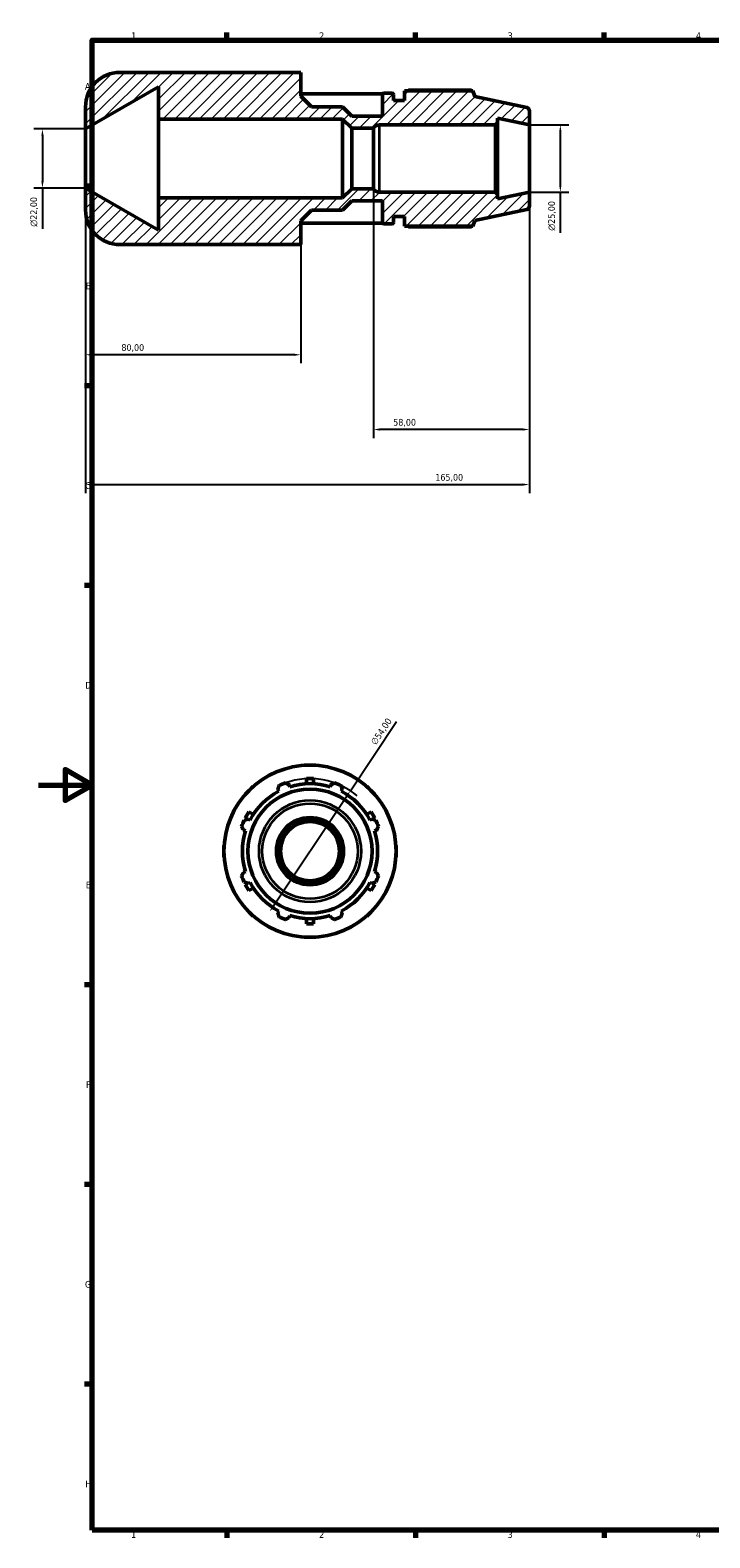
# Model space of a CAD drawing. Header units: millimetres. Extents: x -3 to 931, y 0 to 594.
# Tile 1 of 4: x -3 to 250, y 17 to 578. Entities that reach past the tile are written whole.
import ezdxf

# ---------------------------------------------------------------- set-up
doc = ezdxf.new("R2010")
doc.units = ezdxf.units.MM
for name, color, linetype, lineweight in [('Border (ISO)', 7, 'Continuous', 70), ('Dimension (ISO)', 7, 'Continuous', 25), ('Hatch (ISO)', 7, 'Continuous', 18), ('Visible (ISO)', 7, 'Continuous', 50), ('Visible Narrow (ISO)', 7, 'Continuous', 35)]:
    doc.layers.add(name, color=color, linetype=linetype, lineweight=lineweight)
doc.styles.add('Note Text (ISO)', font='tahoma.ttf')
doc.dimstyles.new('Default (ISO)', dxfattribs={"dimtxt": 2.5, "dimasz": 2.5, "dimexe": 3.175, "dimexo": 0, "dimgap": 0.762, "dimtad": 1, "dimrnd": 1e-08, "dimzin": 0, "dimtxsty": 'Note Text (ISO)', "dimcen": 0.09, "dimdle": 10, "dimclrd": 256, "dimclre": 256, "dimclrt": 232, "dimazin": 0, "dimtfac": 1.40208, "dimtmove": 0, "dimatfit": 3, "dimfxl": 1, "dimtolj": 1, "dimtzin": 0, "dimlwd": -1, "dimlwe": -1, "dimarcsym": 0})

# ---------------------------------------------------------------- blocks, each defined once
blk = doc.blocks.new('Borders Default Border')
at = {"layer": 'Border (ISO)'}
for p, q in [((70.08, 574), (70.08, 576.9)), ((140.17, 574), (140.17, 576.9)), ((210.25, 574), (210.25, 576.9)), ((20, 519.75), (17.1, 519.75)), ((20, 445.5), (17.1, 445.5)), ((20, 371.25), (17.1, 371.25)), ((20, 222.75), (17.1, 222.75)), ((20, 148.5), (17.1, 148.5)), ((20, 74.25), (17.1, 74.25)), ((70.08, 20), (70.08, 17.1)), ((140.17, 20), (140.17, 17.1)), ((210.25, 20), (210.25, 17.1))]:
    blk.add_line(p, q, dxfattribs=at)
at = {"layer": 'Border (ISO)', "flags": 128}
for points in [[(20, 20), (20, 574), (821, 574), (821, 20), (20, 20)], [(0, 297), (20, 297), (10, 302.77), (10, 291.23), (20, 297)]]:
    blk.add_lwpolyline(points, dxfattribs=at)
at = {"layer": 'Border (ISO)', "color": 232, "true_color": 0xca0064, "char_height": 2.5, "attachment_point": 7, "style": 'Note Text (ISO)'}
for s, insert in [('1', (34.48, 574.4)), ('2', (104.37, 574.4)), ('3', (174.43, 574.35)), ('4', (244.42, 574.4)), ('A', (17.29, 555.62)), ('B', (17.59, 481.37)), ('C', (17.43, 407.08)), ('D', (17.43, 332.88)), ('E', (17.64, 258.63)), ('F', (17.7, 184.38)), ('G', (17.31, 110.08)), ('H', (17.44, 35.88)), ('1', (34.48, 17.1)), ('2', (104.37, 17.1)), ('3', (174.43, 17.05)), ('4', (244.42, 17.1))]:
    blk.add_mtext(s, dxfattribs=dict(at, insert=insert))
blk = doc.blocks.new('*D7')
at = {"layer": 'Defpoints', "color": 0, "transparency": 16777216}
for p in [(182.5, 542.5), (182.5, 517.5), (194.01, 517.5)]:
    blk.add_point(p, dxfattribs=at)
at = {"layer": 'Dimension (ISO)', "transparency": 16777216}
for p, q in [((182.5, 542.5), (197.19, 542.5)), ((194.01, 540), (194.01, 520)), ((182.5, 517.5), (197.19, 517.5)), ((194.01, 517.5), (194.01, 502.37))]:
    blk.add_line(p, q, dxfattribs=at)
for points in [[(193.6, 540), (194.43, 540), (194.01, 542.5)], [(193.6, 520), (194.43, 520), (194.01, 517.5)]]:
    blk.add_solid(points, dxfattribs=at)
at = {"layer": 'Dimension (ISO)', "color": 232, "true_color": 0xca0064, "transparency": 16777216, "insert": (189.49, 503.13), "char_height": 2.5, "attachment_point": 1, "rotation": 90, "style": 'Note Text (ISO)'}
blk.add_mtext('\\A1;\\fAIGDT|b0|i0;\\H2.5000;\\ln\\fTahoma|b0|i0;\\H2.5000;25,00', dxfattribs=at)
blk = doc.blocks.new('*D8')
at = {"layer": 'Defpoints', "color": 0, "transparency": 16777216}
for p in [(17.5, 519), (97.5, 498), (17.5, 457.02)]:
    blk.add_point(p, dxfattribs=at)
at = {"layer": 'Dimension (ISO)', "transparency": 16777216}
for p, q in [((17.5, 519), (17.5, 453.84)), ((97.5, 498), (97.5, 453.84)), ((95, 457.02), (20, 457.02))]:
    blk.add_line(p, q, dxfattribs=at)
for points in [[(20, 457.43), (20, 456.6), (17.5, 457.02)], [(95, 457.43), (95, 456.6), (97.5, 457.02)]]:
    blk.add_solid(points, dxfattribs=at)
at = {"layer": 'Dimension (ISO)', "color": 232, "true_color": 0xca0064, "transparency": 16777216, "insert": (30.86, 460.96), "char_height": 2.5, "attachment_point": 1, "style": 'Note Text (ISO)'}
blk.add_mtext('\\A1;80,00', dxfattribs=at)
blk = doc.blocks.new('*D9')
at = {"layer": 'Defpoints', "color": 0, "transparency": 16777216}
for p in [(17.5, 519), (182.5, 517.5), (182.5, 408.75)]:
    blk.add_point(p, dxfattribs=at)
at = {"layer": 'Dimension (ISO)', "transparency": 16777216}
for p, q in [((17.5, 519), (17.5, 405.58)), ((182.5, 517.5), (182.5, 405.58)), ((20, 408.75), (180, 408.75))]:
    blk.add_line(p, q, dxfattribs=at)
for points in [[(20, 409.17), (20, 408.34), (17.5, 408.75)], [(180, 409.17), (180, 408.34), (182.5, 408.75)]]:
    blk.add_solid(points, dxfattribs=at)
at = {"layer": 'Dimension (ISO)', "color": 232, "true_color": 0xca0064, "transparency": 16777216, "insert": (147.55, 412.69), "char_height": 2.5, "attachment_point": 1, "style": 'Note Text (ISO)'}
blk.add_mtext('\\A1;165,00', dxfattribs=at)
blk = doc.blocks.new('*D10')
at = {"layer": 'Defpoints', "color": 0, "transparency": 16777216}
for p in [(124.5, 518.75), (182.5, 517.5), (124.5, 429.22)]:
    blk.add_point(p, dxfattribs=at)
at = {"layer": 'Dimension (ISO)', "transparency": 16777216}
for p, q in [((124.5, 518.75), (124.5, 426.05)), ((182.5, 517.5), (182.5, 426.05)), ((180, 429.22), (127, 429.22))]:
    blk.add_line(p, q, dxfattribs=at)
for points in [[(127, 429.64), (127, 428.81), (124.5, 429.22)], [(180, 429.64), (180, 428.81), (182.5, 429.22)]]:
    blk.add_solid(points, dxfattribs=at)
at = {"layer": 'Dimension (ISO)', "color": 232, "true_color": 0xca0064, "transparency": 16777216, "insert": (131.9, 433.16), "char_height": 2.5, "attachment_point": 1, "style": 'Note Text (ISO)'}
blk.add_mtext('\\A1;58,00', dxfattribs=at)
blk = doc.blocks.new('*D11')
at = {"layer": 'Defpoints', "color": 0, "transparency": 16777216}
for p in [(115.95, 294.88), (85.96, 249.97)]:
    blk.add_point(p, dxfattribs=at)
at = {"layer": 'Dimension (ISO)', "transparency": 16777216}
for p, q in [((115.95, 294.88), (133.16, 320.64)), ((87.35, 252.05), (114.57, 292.8))]:
    blk.add_line(p, q, dxfattribs=at)
blk.add_arc((100.96, 272.43), 27, 49.524, 109.792, dxfattribs=at)
for points in [[(114.22, 293.03), (114.91, 292.57), (115.95, 294.88)], [(87, 252.29), (87.7, 251.82), (85.96, 249.97)]]:
    blk.add_solid(points, dxfattribs=at)
at = {"layer": 'Dimension (ISO)', "color": 232, "true_color": 0xca0064, "transparency": 16777216, "insert": (123.33, 313.08), "char_height": 2.5, "attachment_point": 1, "rotation": 56.2615, "style": 'Note Text (ISO)'}
blk.add_mtext('\\A1;∅54,00', dxfattribs=at)
blk = doc.blocks.new('*D13')
at = {"layer": 'Defpoints', "color": 0, "transparency": 16777216}
for p in [(17.5, 541), (1.5, 519), (17.5, 519)]:
    blk.add_point(p, dxfattribs=at)
at = {"layer": 'Dimension (ISO)', "transparency": 16777216}
for p, q in [((17.5, 541), (-1.67, 541)), ((1.5, 538.5), (1.5, 521.5)), ((17.5, 519), (-1.67, 519)), ((1.5, 519), (1.5, 503.87))]:
    blk.add_line(p, q, dxfattribs=at)
for points in [[(1.08, 538.5), (1.92, 538.5), (1.5, 541)], [(1.08, 521.5), (1.92, 521.5), (1.5, 519)]]:
    blk.add_solid(points, dxfattribs=at)
at = {"layer": 'Dimension (ISO)', "color": 232, "true_color": 0xca0064, "transparency": 16777216, "insert": (-3.02, 504.63), "char_height": 2.5, "attachment_point": 1, "rotation": 90, "style": 'Note Text (ISO)'}
blk.add_mtext('\\A1;\\fAIGDT|b0|i0;\\H2.5000;\\ln\\fTahoma|b0|i0;\\H2.5000;22,00', dxfattribs=at)

msp = doc.modelspace()

# ---------------------------------------------------------------- hatches: boundary and pattern name
at = {"layer": 'Hatch (ISO)'}
h = msp.add_hatch(dxfattribs=at)
h.set_pattern_fill('ANSI31', color=256, scale=25.4, style=0)
h.set_pattern_definition([(45, (0, 0), (-2.245064, 2.245064), [])])
edge = h.paths.add_edge_path()
edge.add_ellipse((181.25, 512.262), major_axis=(0.26, -1.223), ratio=1, start_angle=0, end_angle=78)
edge.add_line((182.5, 512.262), (182.5, 517.5))
edge.add_line((182.5, 517.5), (170.714, 514.995))
edge.add_line((170.714, 514.995), (170.714, 516.75))
edge.add_line((170.714, 516.75), (169.964, 517.5))
edge.add_line((169.964, 517.5), (126.778, 517.5))
edge.add_ellipse((126.778, 520.2), major_axis=(0, -2.7), ratio=1, start_angle=302.48216, end_angle=360, ccw=False)
edge.add_line((124.5, 518.75), (116.5, 518.75))
edge.add_line((116.5, 518.75), (113.075, 515.325))
edge.add_line((113.075, 515.325), (44.7, 515.325))
edge.add_line((44.7, 515.325), (44.7, 503.295))
edge.add_line((44.7, 503.295), (17.5, 519))
edge.add_line((17.5, 519), (17.5, 510.8))
edge.add_ellipse((30.3, 510.8), major_axis=(-12.8, 0), ratio=1, start_angle=0, end_angle=90)
edge.add_line((30.3, 498), (92.38, 498))
edge.add_line((92.38, 498), (97.5, 498))
edge.add_line((97.5, 498), (97.5, 506.8))
edge.add_line((97.5, 506.8), (101.5, 510.8))
edge.add_line((101.5, 510.8), (113.075, 510.8))
edge.add_line((113.075, 510.8), (116.5, 514.225))
edge.add_line((116.5, 514.225), (127.85, 514.225))
edge.add_line((127.85, 514.225), (127.85, 506.2))
edge.add_ellipse((128.35, 506.2), major_axis=(-0.5, 0), ratio=1, start_angle=0, end_angle=90)
edge.add_line((128.35, 505.7), (131.475, 505.7))
edge.add_ellipse((131.475, 506.2), major_axis=(0, -0.5), ratio=1, start_angle=0, end_angle=90)
edge.add_line((131.975, 506.2), (131.975, 508.4))
edge.add_line((131.975, 508.4), (136.1, 508.4))
edge.add_line((136.1, 508.4), (136.1, 504.89))
edge.add_line((136.1, 504.89), (161.536, 504.89))
edge.add_line((161.536, 504.89), (162.2, 506.935))
edge.add_line((162.2, 506.935), (181.51, 511.04))
edge = h.paths.add_edge_path()
edge.add_ellipse((181.25, 547.738), major_axis=(1.25, 0), ratio=1, start_angle=0, end_angle=78)
edge.add_line((181.51, 548.96), (162.2, 553.065))
edge.add_line((162.2, 553.065), (161.536, 555.11))
edge.add_line((161.536, 555.11), (136.1, 555.11))
edge.add_line((136.1, 555.11), (136.1, 551.6))
edge.add_line((136.1, 551.6), (131.975, 551.6))
edge.add_line((131.975, 551.6), (131.975, 553.8))
edge.add_ellipse((131.475, 553.8), major_axis=(0.5, 0), ratio=1, start_angle=0, end_angle=90)
edge.add_line((131.475, 554.3), (128.35, 554.3))
edge.add_ellipse((128.35, 553.8), major_axis=(0, 0.5), ratio=1, start_angle=0, end_angle=90)
edge.add_line((127.85, 553.8), (127.85, 545.775))
edge.add_line((127.85, 545.775), (116.5, 545.775))
edge.add_line((116.5, 545.775), (113.075, 549.2))
edge.add_line((113.075, 549.2), (101.5, 549.2))
edge.add_line((101.5, 549.2), (97.5, 553.2))
edge.add_line((97.5, 553.2), (97.5, 562))
edge.add_line((97.5, 562), (92.38, 562))
edge.add_line((92.38, 562), (30.3, 562))
edge.add_ellipse((30.3, 549.2), major_axis=(0, 12.8), ratio=1, start_angle=0, end_angle=90)
edge.add_line((17.5, 549.2), (17.5, 541))
edge.add_line((17.5, 541), (44.7, 556.705))
edge.add_line((44.7, 556.705), (44.7, 544.675))
edge.add_line((44.7, 544.675), (113.075, 544.675))
edge.add_line((113.075, 544.675), (116.5, 541.25))
edge.add_line((116.5, 541.25), (124.5, 541.25))
edge.add_ellipse((126.778, 539.8), major_axis=(-2.278, 1.45), ratio=1, start_angle=302.48216, end_angle=360, ccw=False)
edge.add_line((126.778, 542.5), (169.964, 542.5))
edge.add_line((169.964, 542.5), (170.714, 543.25))
edge.add_line((170.714, 543.25), (170.714, 545.005))
edge.add_line((170.714, 545.005), (182.5, 542.5))
edge.add_line((182.5, 542.5), (182.5, 547.738))

# ---------------------------------------------------------------- linework, layer by layer
at = {"layer": 'Visible (ISO)'}
for p, q in [((92.38, 562), (30.3, 562)), ((97.5, 562), (92.38, 562)), ((97.5, 553.2), (97.5, 562)), ((17.5, 541), (44.7, 556.705)), ((44.7, 556.705), (44.7, 544.675)), ((161.536, 555.11), (136.1, 555.11)), ((136.1, 555.11), (136.1, 551.6)), ((160.921, 555.405), (137.72, 555.405)), ((162.2, 553.065), (161.536, 555.11)), ((127.922, 554.058), (97.5, 554.058)), ((101.5, 549.2), (97.5, 553.2)), ((127.85, 553.8), (127.85, 545.775)), ((131.475, 554.3), (128.35, 554.3)), ((131.975, 551.6), (131.975, 553.8)), ((136.1, 551.6), (131.975, 551.6)), ((181.51, 548.96), (162.2, 553.065)), ((17.5, 549.2), (17.5, 541)), ((44.7, 544.675), (113.075, 544.675)), ((44.7, 515.325), (44.7, 544.675)), ((113.075, 549.2), (101.5, 549.2)), ((116.5, 545.775), (113.075, 549.2)), ((113.075, 544.675), (116.5, 541.25)), ((113.075, 515.325), (113.075, 544.675)), ((127.85, 545.775), (116.5, 545.775)), ((170.714, 543.25), (170.714, 545.005)), ((170.714, 545.005), (182.5, 542.5)), ((182.5, 542.5), (182.5, 547.738)), ((17.5, 519), (17.5, 541)), ((116.5, 541.25), (124.5, 541.25)), ((116.5, 518.75), (116.5, 541.25)), ((124.5, 518.75), (124.5, 541.25)), ((126.778, 542.5), (169.964, 542.5)), ((169.964, 542.5), (170.714, 543.25)), ((169.964, 542.5), (169.964, 517.5)), ((170.714, 516.75), (170.714, 543.25)), ((182.5, 517.5), (182.5, 542.5)), ((44.7, 503.295), (17.5, 519)), ((17.5, 519), (17.5, 510.8)), ((116.5, 518.75), (113.075, 515.325)), ((124.5, 518.75), (116.5, 518.75)), ((169.964, 517.5), (126.778, 517.5)), ((170.714, 516.75), (169.964, 517.5)), ((182.5, 517.5), (170.714, 514.995)), ((170.714, 514.995), (170.714, 516.75)), ((182.5, 512.262), (182.5, 517.5)), ((113.075, 515.325), (44.7, 515.325)), ((44.7, 515.325), (44.7, 503.295)), ((97.5, 506.8), (101.5, 510.8)), ((101.5, 510.8), (113.075, 510.8)), ((113.075, 510.8), (116.5, 514.225)), ((116.5, 514.225), (127.85, 514.225)), ((127.85, 514.225), (127.85, 506.2)), ((162.2, 506.935), (181.51, 511.04)), ((97.5, 498), (97.5, 506.8)), ((97.5, 505.942), (127.922, 505.942)), ((128.35, 505.7), (131.475, 505.7)), ((131.975, 506.2), (131.975, 508.4)), ((131.975, 508.4), (136.1, 508.4)), ((136.1, 508.4), (136.1, 504.89)), ((136.1, 504.89), (161.536, 504.89)), ((137.72, 504.595), (160.921, 504.595)), ((161.536, 504.89), (162.2, 506.935)), ((30.3, 498), (92.38, 498)), ((92.38, 498), (97.5, 498)), ((98.799, 304.427), (100.959, 304.427)), ((98.799, 304.354), (98.799, 304.427)), ((100.959, 304.427), (103.119, 304.427)), ((103.119, 304.427), (103.119, 304.354)), ((93.408, 296.375), (93.164, 297.148)), ((99.609, 297.501), (99.609, 299.427)), ((102.309, 299.427), (99.609, 299.427)), ((102.309, 299.427), (102.309, 297.501)), ((108.753, 297.148), (108.509, 296.375)), ((76.804, 293.527), (78.331, 295.055)), ((76.855, 293.476), (76.804, 293.527)), ((78.331, 295.055), (79.858, 296.582)), ((79.858, 296.582), (79.91, 296.531)), ((88.99, 295.419), (89.364, 294.7)), ((112.553, 294.7), (112.927, 295.419)), ((122.007, 296.531), (122.059, 296.582)), ((122.059, 296.582), (123.586, 295.055)), ((123.586, 295.055), (125.113, 293.527)), ((125.113, 293.527), (125.062, 293.476)), ((78.251, 287.097), (76.901, 284.758)), ((78.251, 287.097), (79.919, 286.133)), ((121.998, 286.133), (123.666, 287.097)), ((125.016, 284.758), (123.666, 287.097)), ((77.687, 284.304), (76.901, 284.758)), ((78.686, 284.022), (77.967, 284.396)), ((123.95, 284.396), (123.231, 284.022)), ((125.016, 284.758), (124.23, 284.304)), ((76.238, 280.222), (77.011, 279.978)), ((124.906, 279.978), (125.679, 280.222)), ((68.959, 274.587), (69.032, 274.587)), ((68.959, 272.427), (68.959, 274.587)), ((68.959, 270.267), (68.959, 272.427)), ((69.032, 270.267), (68.959, 270.267)), ((132.886, 274.587), (132.959, 274.587)), ((132.959, 270.267), (132.886, 270.267)), ((132.959, 274.587), (132.959, 272.427)), ((132.959, 272.427), (132.959, 270.267)), ((77.011, 264.877), (76.238, 264.633)), ((125.679, 264.633), (124.906, 264.877)), ((76.901, 260.097), (77.687, 260.55)), ((76.901, 260.097), (78.251, 257.758)), ((77.967, 260.459), (78.686, 260.833)), ((79.919, 258.721), (78.251, 257.758)), ((123.666, 257.758), (121.998, 258.721)), ((123.231, 260.833), (123.95, 260.459)), ((123.666, 257.758), (125.016, 260.097)), ((124.23, 260.55), (125.016, 260.097)), ((76.804, 251.327), (76.855, 251.379)), ((78.331, 249.8), (76.804, 251.327)), ((79.858, 248.273), (78.331, 249.8)), ((79.91, 248.324), (79.858, 248.273)), ((89.364, 250.155), (88.99, 249.436)), ((93.164, 247.707), (93.408, 248.48)), ((99.609, 245.427), (99.609, 247.354)), ((102.309, 247.354), (102.309, 245.427)), ((108.509, 248.48), (108.753, 247.707)), ((112.927, 249.436), (112.553, 250.155)), ((122.059, 248.273), (122.007, 248.324)), ((123.586, 249.8), (122.059, 248.273)), ((125.113, 251.327), (123.586, 249.8)), ((125.062, 251.379), (125.113, 251.327)), ((99.609, 245.427), (102.309, 245.427)), ((98.799, 240.427), (98.799, 240.5)), ((100.959, 240.427), (98.799, 240.427)), ((103.119, 240.427), (100.959, 240.427)), ((103.119, 240.5), (103.119, 240.427))]:
    msp.add_line(p, q, dxfattribs=at)
for radius in [32, 23.065, 12.5, 11.25, 11]:
    msp.add_circle((100.959, 272.427), radius, dxfattribs=at)
for centre, radius, start, end in [((30.3, 549.2), 12.8, 90, 180), ((128.35, 553.8), 0.5, 90, 180), ((131.475, 553.8), 0.5, 0, 90), ((181.25, 547.738), 1.25, 0, 78), ((126.778, 539.8), 2.7, 90, 147.51784), ((126.778, 520.2), 2.7, 212.48216, 270), ((30.3, 510.8), 12.8, 180, 270), ((181.25, 512.262), 1.25, 282, 0), ((128.35, 506.2), 0.5, 180, 270), ((131.475, 506.2), 0.5, 270, 0), ((100.959, 272.427), 27, 109.79198, 115.20802), ((100.959, 272.427), 25.11, 72.5, 107.5), ((100.959, 272.427), 27, 64.79198, 70.20802), ((100.959, 272.427), 25.11, 117.5, 152.5), ((100.959, 272.427), 25.11, 27.5, 62.5), ((100.959, 272.427), 27, 154.79198, 160.20802), ((100.959, 272.427), 27, 19.79198, 25.20802), ((100.959, 272.427), 25.11, 162.5, 197.5), ((100.959, 272.427), 25.11, 342.5, 17.5), ((100.959, 272.427), 27, 199.79198, 205.20802), ((100.959, 272.427), 25.11, 207.5, 242.5), ((100.959, 272.427), 25.11, 297.5, 332.5), ((100.959, 272.427), 27, 334.79198, 340.20802), ((100.959, 272.427), 27, 244.79198, 250.20802), ((100.959, 272.427), 25.11, 252.5, 287.5), ((100.959, 272.427), 27, 289.79198, 295.20802)]:
    msp.add_arc(centre, radius, start, end, dxfattribs=at)
for points, weights in [([(137.249, 555.11), (137.481, 555.256), (137.72, 555.405)], [1.01197763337, 1.01411337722, 1.01610306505]), ([(161.074, 555.11), (160.999, 555.256), (160.921, 555.405)], [1.00129154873, 1.00071969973, 1]), ([(137.72, 504.595), (137.481, 504.744), (137.249, 504.89)], [1.01610306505, 1.01411337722, 1.01197763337]), ([(160.921, 504.595), (160.999, 504.744), (161.074, 504.89)], [1, 1.00071969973, 1.00129154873]), ([(91.816, 297.832), (92.504, 297.483), (93.164, 297.148)], [1, 1.00169100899, 1.00256578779]), ([(108.753, 297.148), (109.413, 297.483), (110.101, 297.832)], [1.00256578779, 1.00169100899, 1]), ([(88.99, 295.419), (89.22, 296.123), (89.459, 296.856)], [1.00256578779, 1.00169100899, 1]), ([(112.458, 296.856), (112.697, 296.123), (112.927, 295.419)], [1, 1.00169100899, 1.00256578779]), ([(76.238, 280.222), (75.903, 280.882), (75.553, 281.57)], [1.00256578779, 1.00169100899, 1]), ([(76.53, 283.927), (77.263, 284.166), (77.967, 284.396)], [1, 1.00169100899, 1.00256578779]), ([(123.95, 284.396), (124.654, 284.166), (125.387, 283.927)], [1.00256578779, 1.00169100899, 1]), ([(126.364, 281.57), (126.014, 280.882), (125.679, 280.222)], [1, 1.00169100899, 1.00256578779]), ([(75.553, 263.285), (75.903, 263.973), (76.238, 264.633)], [1, 1.00169100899, 1.00256578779]), ([(125.679, 264.633), (126.014, 263.973), (126.364, 263.285)], [1.00256578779, 1.00169100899, 1]), ([(77.967, 260.459), (77.263, 260.689), (76.53, 260.928)], [1.00256578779, 1.00169100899, 1]), ([(125.387, 260.928), (124.654, 260.689), (123.95, 260.459)], [1, 1.00169100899, 1.00256578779]), ([(89.459, 247.999), (89.22, 248.732), (88.99, 249.436)], [1, 1.00169100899, 1.00256578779]), ([(93.164, 247.707), (92.504, 247.372), (91.816, 247.022)], [1.00256578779, 1.00169100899, 1]), ([(110.101, 247.022), (109.413, 247.372), (108.753, 247.707)], [1, 1.00169100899, 1.00256578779]), ([(112.927, 249.436), (112.697, 248.732), (112.458, 247.999)], [1.00256578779, 1.00169100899, 1])]:
    msp.add_rational_spline(points, weights, degree=2, dxfattribs=at)
at = {"layer": 'Visible Narrow (ISO)'}
msp.add_line((126.778, 517.654), (126.778, 542.346), dxfattribs=at)
for radius in [18.96, 17.738]:
    msp.add_circle((100.959, 272.427), radius, dxfattribs=at)

# ---------------------------------------------------------------- block references
msp.add_blockref('Borders Default Border', (0, 0))

# ---------------------------------------------------------------- dimensions: what is measured, and where the dimension line sits
at = {"layer": 'Dimension (ISO)'}
for base, p1, p2, picture, middle in [((1.5, 519), (17.5, 541), (17.5, 519), '*D13', (1.5, 510.183)), ((194.014, 517.5), (182.5, 542.5), (182.5, 517.5), '*D7', (194.014, 508.683))]:
    dim = msp.add_linear_dim(base=base, p1=p1, p2=p2, angle=90, text='\\fAIGDT|b0|i0;\\H2.5000;\\ln\\fTahoma|b0|i0;\\H2.5000;<>', dimstyle='Default (ISO)', override={"dimdec": 2, "dimtp": 0, "dimtm": 0, "dimtdec": 2, "dimtofl": 0, "dimatfit": 2}, dxfattribs=at)
    dim.commit()
    dim.dimension.update_dxf_attribs({"geometry": picture, "text_midpoint": middle, "dimtype": 160})
for base, p1, p2, picture, middle in [((17.5, 457.018), (97.5, 498), (17.5, 519), '*D8', (35, 457.018)), ((182.5, 408.753), (17.5, 519), (182.5, 517.5), '*D9', (152.5, 408.753)), ((124.5, 429.223), (182.5, 517.5), (124.5, 518.75), '*D10', (136, 429.223))]:
    dim = msp.add_linear_dim(base=base, p1=p1, p2=p2, angle=180, dimstyle='Default (ISO)', override={"dimdec": 2, "dimtp": 0, "dimtm": 0, "dimtdec": 2, "dimtofl": 0, "dimatfit": 1}, dxfattribs=at)
    dim.commit()
    dim.dimension.update_dxf_attribs({"geometry": picture, "text_midpoint": middle, "dimtype": 160})
dim = msp.add_diameter_dim_2p(p1=(85.963, 249.975), p2=(115.954, 294.88), dimstyle='Default (ISO)', override={"dimdec": 2, "dimlfac": 1, "dimtp": 0, "dimtm": 0, "dimtdec": 2, "dimatfit": 2}, dxfattribs=at)
dim.commit()
dim.dimension.update_dxf_attribs({"geometry": '*D11', "text_midpoint": (129.687, 315.441), "dimtype": 163})

doc.saveas('drawing.dxf')
